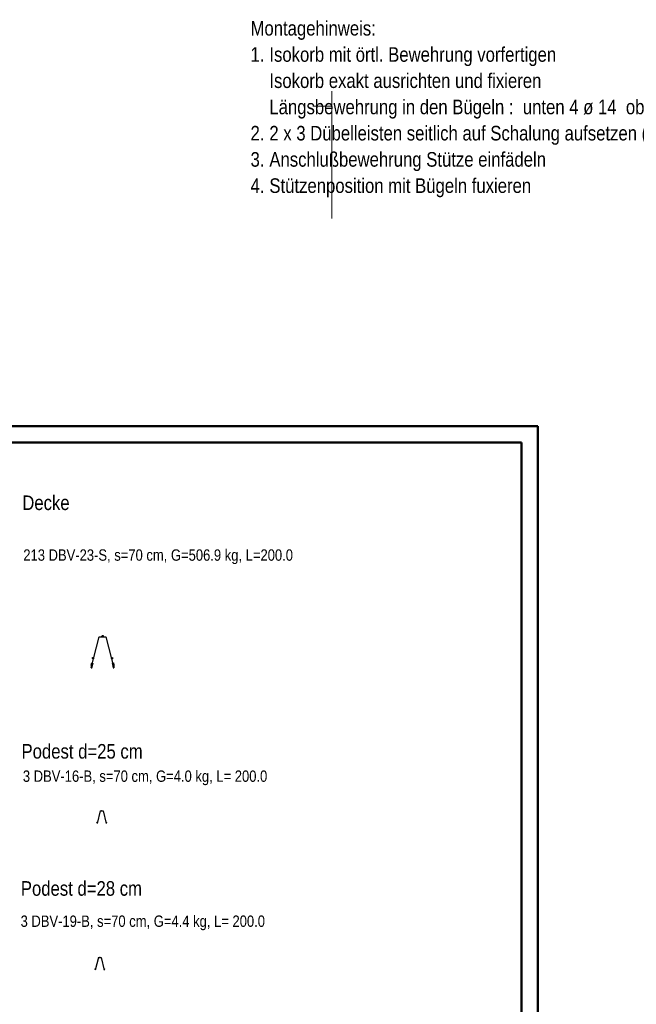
# Model space of a CAD drawing. Header units: millimetres. Extents: x -4 to 113, y -17 to 52.
# Tile 81 of 91: x 97 to 106.52, y 33.12 to 48.32. Entities that reach past the tile are written whole.
import ezdxf

# ---------------------------------------------------------------- set-up
doc = ezdxf.new("R2010")
doc.units = ezdxf.units.MM
doc.layers.add('Schraffuren', color=7, linetype='Continuous', lineweight=20)
doc.layers.add('Stabstahl', color=7, linetype='Continuous', lineweight=20)
doc.styles.add('Arial Narrow', font='ARIALN.TTF')

msp = doc.modelspace()

# ---------------------------------------------------------------- linework, layer by layer
at = {"color": 9, "linetype": 'Continuous', "lineweight": 0}
for p, q in [((101.818991, 47.219791), (101.818991, 45.254251)), ((101.527943, 46.988345), (101.818991, 46.988345))]:
    msp.add_line(p, q, dxfattribs=at)
at = {"color": 4, "linetype": 'Continuous', "lineweight": 50}
for p, q in [((105, 42.05), (0, 42.05)), ((105, 0), (105, 42.05)), ((104.75, 41.8), (1, 41.8)), ((104.75, 0.25), (104.75, 41.8))]:
    msp.add_line(p, q, dxfattribs=at)
at = {"layer": 'Schraffuren', "color": 3, "linetype": 'Continuous', "lineweight": 25, "ltscale": 0.2}
for p, q in [((98.107413, 38.319613), (98.229913, 38.799613)), ((98.229913, 38.799613), (98.334913, 38.799613)), ((98.334913, 38.799613), (98.457413, 38.319613)), ((98.107413, 38.360063), (98.116213, 38.394613)), ((98.107413, 38.360063), (98.107413, 38.319613)), ((98.107413, 38.319613), (98.117713, 38.319613)), ((98.117713, 38.319613), (98.136863, 38.394613)), ((98.427963, 38.394613), (98.447113, 38.319613)), ((98.447113, 38.319613), (98.457413, 38.319613)), ((98.448613, 38.394613), (98.457413, 38.360063)), ((98.457413, 38.360063), (98.457413, 38.319613))]:
    msp.add_line(p, q, dxfattribs=at)
for centre in [(98.282413, 38.809613), (98.135213, 38.469563), (98.429463, 38.469613)]:
    msp.add_circle(centre, 0.01, dxfattribs=at)
at = {"layer": 'Stabstahl', "color": 3, "linetype": 'Continuous', "lineweight": 25, "ltscale": 0.5}
for p, q in [((98.246971, 36.109715), (98.197971, 35.917715)), ((98.246971, 36.109715), (98.288971, 36.109715)), ((98.288971, 36.109715), (98.337971, 35.917715)), ((98.217599, 33.844271), (98.168599, 33.652271)), ((98.217599, 33.844271), (98.259599, 33.844271)), ((98.259599, 33.844271), (98.308599, 33.652271))]:
    msp.add_line(p, q, dxfattribs=at)
for centre in [(98.267971, 36.113715), (98.197691, 35.932695), (98.338171, 35.932755), (98.238599, 33.848271), (98.168319, 33.667251), (98.308799, 33.667311)]:
    msp.add_circle(centre, 0.004, dxfattribs=at)

# ---------------------------------------------------------------- texts
at = {"color": 4, "lineweight": 50, "style": 'Arial Narrow'}
for s, p in [('Montagehinweis:', (100.565878, 48.080535)), ('1.', (100.565878, 47.675535)), ('Isokorb mit örtl. Bewehrung vorfertigen', (100.856925, 47.675535)), ('Isokorb exakt ausrichten und fixieren', (100.856925, 47.270535)), ('Längsbewehrung in den Bügeln :  unten 4 ø 14  oben 4 ø14', (100.856925, 46.865535)), ('2.', (100.565878, 46.460535)), ('2 x 3 Dübelleisten seitlich auf Schalung aufsetzen (mittlere sind durch Schöck ersetzt)', (100.856925, 46.460535)), ('3.', (100.565878, 46.055535)), ('Anschlußbewehrung Stütze einfädeln', (100.856925, 46.055535)), ('4.', (100.565878, 45.650535)), ('Stützenposition mit Bügeln fuxieren', (100.856925, 45.650535))]:
    msp.add_text(s, height=0.225, dxfattribs=at).set_placement(p)
at = {"layer": 'Schraffuren', "color": 2, "lineweight": 35, "insert": (97.058811, 40.147495), "char_height": 0.175, "attachment_point": 1, "line_spacing_factor": 0.9, "style": 'Arial Narrow'}
msp.add_mtext('213 DBV-23-S, s=70 cm, G=506.9 kg, L=200.0', dxfattribs=at)
at = {"layer": 'Stabstahl', "color": 4, "lineweight": 50, "style": 'Arial Narrow'}
for s, p in [('Decke', (97.042952, 40.754665)), ('Podest d=25 cm', (97.031085, 36.917357)), ('Podest d=28 cm', (97.020553, 34.800317))]:
    msp.add_text(s, height=0.225, dxfattribs=at).set_placement(p)
at = {"layer": 'Stabstahl', "color": 2, "lineweight": 35, "char_height": 0.175, "attachment_point": 1, "line_spacing_factor": 0.9, "style": 'Arial Narrow'}
for s, insert in [('3 DBV-16-B, s=70 cm, G=4.0 kg, L= 200.0', (97.052045, 36.733936)), ('3 DBV-19-B, s=70 cm, G=4.4 kg, L= 200.0', (97.016752, 34.495008))]:
    msp.add_mtext(s, dxfattribs=dict(at, insert=insert))

doc.saveas('drawing.dxf')
